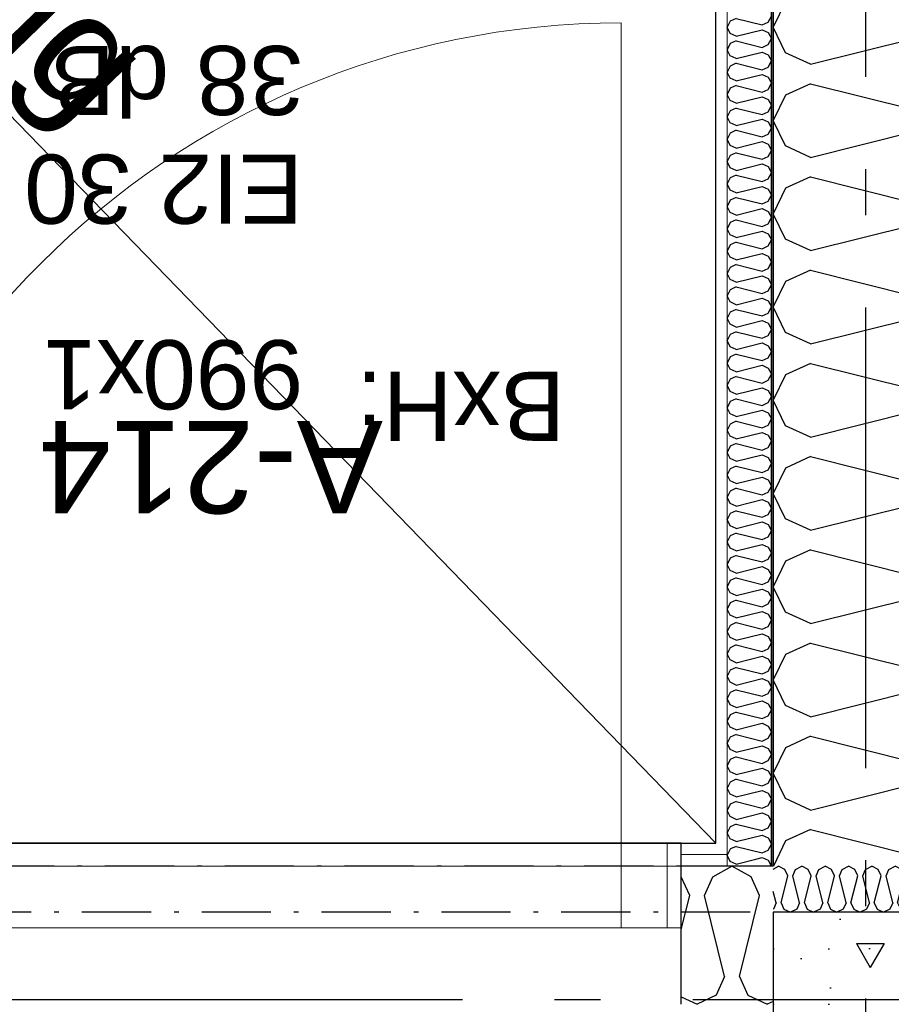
# Model space of a CAD drawing. Header units: millimetres. Extents: x -117798 to 93698, y -182207 to 252400.
# Tile 197 of 222: x -65991 to -65045, y -15022 to -13953. Entities that reach past the tile are written whole.
import ezdxf
from ezdxf.enums import TextEntityAlignment as Align

# ---------------------------------------------------------------- set-up
doc = ezdxf.new("R2010")
doc.units = ezdxf.units.MM
doc.header["$LTSCALE"] = 0.5
doc.header["$MEASUREMENT"] = 0
for name, pattern in [('Akselinje', [1500, 1000, -200, 100, -200]), ('Over snittplan', [260, 150, -50, 10, -50]), ('PLINE', [0])]:
    doc.linetypes.add(name, pattern=pattern)
for name, color, linetype in [('222- Søyler', 7, 'Continuous'), ('222- Søyler  (Skravur)', 7, 'Continuous'), ('223- Bjelker', 7, 'Continuous'), ('232- Ikke-bærende yttervegger', 7, 'Continuous'), ('232- Ikke-bærende yttervegger (Skravur)', 7, 'Continuous'), ('232- Ikke-bærende yttervegger (Skravur)(Nye konstruksjoner)', 7, 'Continuous'), ('232- Ikke-bærende yttervegger(Nye konstruksjoner)', 7, 'Continuous'), ('244- Vinduer_ dører_ foldevegger(Nye konstruksjoner)', 7, 'Continuous'), ('256- Faste himlinger og overflatebehandling(Nye konstruksjoner)', 7, 'Continuous'), ('82-- Modullinjer', 7, 'Continuous'), ('852- Teknisk_symbolsk informasjon_ bygning(Nye konstruksjoner)', 7, 'Continuous'), ('862- M___Nettoareal(Nye konstruksjoner)', 7, 'Continuous'), ('862- M___Nettoareal(Polylinje)(Nye konstruksjoner)', 7, 'Continuous'), ('862- M___Nettoareal(Tekst)(Nye konstruksjoner)', 7, 'Continuous')]:
    doc.layers.add(name, color=color, linetype=linetype)
doc.layers.add('234- Vinduer_ dører_ porter(Nye konstruksjoner)', color=7, linetype='Continuous', lineweight=0)
doc.layers.add('236- Innvendig kledning og overflate(Nye konstruksjoner)', color=7, linetype='Continuous', lineweight=0)
doc.styles.add('GENERATED_STYLE_1', font='arial.ttf')
doc.styles.add('GENERATED_STYLE_4', font='arial.ttf')
pattern_1 = [(90, (0, 0), (-86.60254, 0), [0, -50]), (90, (-43.3, 25), (-86.60254, 0), [0, -50])]
pattern_2 = [(180, (0, 0), (0, 86.60254), [0, -50]), (180, (-25, -43.3), (0, 86.60254), [0, -50])]

# ---------------------------------------------------------------- blocks, each defined once
blk = doc.blocks.new('Tilkomst_rømning_A-213_33', base_point=(-67150.3, -13917.6))
at = {"layer": '862- M___Nettoareal(Polylinje)(Nye konstruksjoner)', "linetype": 'PLINE', "flags": 128}
blk.add_lwpolyline([(-65235.7, -14846.9), (-65235.7, -12229.4), (-67773.2, -12229.4), (-67773.2, -14846.9)], close=True, dxfattribs=at)
at = {"layer": '862- M___Nettoareal(Tekst)(Nye konstruksjoner)', "style": 'GENERATED_STYLE_1'}
for tag, height, p in [('DUMMY_862', 150, (-67268.2, -13132.8)), ('ROOM_NAME', 150, (-67268.2, -14736.8)), ('DUMMY_861', 100, (-67425.3, -14336.5)), ('ROOM_NUMBER', 100, (-67425.3, -14725.3)), ('DUMMY_863', 100, (-67032.5, -14702.5))]:
    blk.add_attdef(tag, text='', height=height, rotation=90, dxfattribs=at).set_placement(p, align=Align.TOP_LEFT)
blk = doc.blocks.new('*X150')
at = {"layer": '232- Ikke-bærende yttervegger (Skravur)', "linetype": 'PLINE'}
for p, q in [((-65238.7, -14883.5), (-65218, -14871.9)), ((-65197.3, -14883.5), (-65218, -14871.9)), ((-65273.1, -14883.5), (-65273.2, -14883.5)), ((-65263.9, -14903.8), (-65273.1, -14883.5)), ((-65247.9, -14903.8), (-65238.7, -14883.5)), ((-65188, -14903.8), (-65197.3, -14883.5)), ((-65273.2, -14940.9), (-65263.9, -14903.8)), ((-65226, -14991.8), (-65247.9, -14903.8)), ((-65210, -14991.8), (-65188, -14903.8)), ((-65226, -14991.8), (-65235.2, -15012.1)), ((-65210, -14991.8), (-65200.8, -15012.1)), ((-65235.2, -15012.1), (-65255.9, -15021.9)), ((-65200.8, -15012.1), (-65180, -15021.9)), ((-65273.2, -15013.8), (-65255.9, -15021.9)), ((-65173.2, -15018.7), (-65180, -15021.9))]:
    blk.add_line(p, q, dxfattribs=at)
blk = doc.blocks.new('*X159')
at = {"layer": '232- Ikke-bærende yttervegger (Skravur)', "linetype": 'PLINE'}
for p, q in [((-65173.2, -14875.1), (-65167.4, -14871.9)), ((-65160.5, -14875.8), (-65167.4, -14871.9)), ((-65149, -14875.8), (-65142.1, -14871.9)), ((-65135.2, -14875.8), (-65142.1, -14871.9)), ((-65123.7, -14875.8), (-65116.8, -14871.9)), ((-65109.9, -14875.8), (-65116.8, -14871.9)), ((-65098.4, -14875.8), (-65091.5, -14871.9)), ((-65084.6, -14875.8), (-65091.5, -14871.9)), ((-65073.1, -14875.8), (-65066.2, -14871.9)), ((-65059.3, -14875.8), (-65066.2, -14871.9)), ((-65047.8, -14875.8), (-65040.9, -14871.9)), ((-65034, -14875.8), (-65040.9, -14871.9)), ((-65022.5, -14875.8), (-65015.6, -14871.9)), ((-65008.7, -14875.8), (-65015.6, -14871.9)), ((-64997.3, -14875.8), (-64990.3, -14871.9)), ((-64983.4, -14875.8), (-64990.3, -14871.9)), ((-65164.7, -14911.9), (-65157.4, -14882.6)), ((-65157.4, -14882.6), (-65160.5, -14875.8)), ((-65152.1, -14882.6), (-65149, -14875.8)), ((-65144.8, -14911.9), (-65152.1, -14882.6)), ((-65139.4, -14911.9), (-65132.1, -14882.6)), ((-65132.1, -14882.6), (-65135.2, -14875.8)), ((-65126.8, -14882.6), (-65123.7, -14875.8)), ((-65119.5, -14911.9), (-65126.8, -14882.6)), ((-65114.2, -14911.9), (-65106.8, -14882.6)), ((-65106.8, -14882.6), (-65109.9, -14875.8)), ((-65101.5, -14882.6), (-65098.4, -14875.8)), ((-65094.2, -14911.9), (-65101.5, -14882.6)), ((-65088.9, -14911.9), (-65081.5, -14882.6)), ((-65081.5, -14882.6), (-65084.6, -14875.8)), ((-65076.2, -14882.6), (-65073.1, -14875.8)), ((-65068.9, -14911.9), (-65076.2, -14882.6)), ((-65063.6, -14911.9), (-65056.2, -14882.6)), ((-65056.2, -14882.6), (-65059.3, -14875.8)), ((-65050.9, -14882.6), (-65047.8, -14875.8)), ((-65043.6, -14911.9), (-65050.9, -14882.6)), ((-65038.3, -14911.9), (-65030.9, -14882.6)), ((-65030.9, -14882.6), (-65034, -14875.8)), ((-65025.6, -14882.6), (-65022.5, -14875.8)), ((-65019.6, -14906.7), (-65025.6, -14882.6)), ((-65009.9, -14899.5), (-65005.6, -14882.6)), ((-65005.6, -14882.6), (-65008.7, -14875.8)), ((-65000.3, -14882.6), (-64997.3, -14875.8)), ((-64998.3, -14890.8), (-65000.3, -14882.6)), ((-64982.1, -14878.7), (-64983.4, -14875.8)), ((-65170.1, -14911.9), (-65173.2, -14899.5)), ((-65170.1, -14911.9), (-65173.1, -14918.7)), ((-65164.7, -14911.9), (-65161.7, -14918.7)), ((-65144.8, -14911.9), (-65147.8, -14918.7)), ((-65139.4, -14911.9), (-65136.4, -14918.7)), ((-65119.5, -14911.9), (-65122.5, -14918.7)), ((-65114.2, -14911.9), (-65111.1, -14918.7)), ((-65094.2, -14911.9), (-65097.3, -14918.7)), ((-65088.9, -14911.9), (-65085.8, -14918.7)), ((-65068.9, -14911.9), (-65072, -14918.7)), ((-65063.6, -14911.9), (-65060.5, -14918.7)), ((-65043.6, -14911.9), (-65046.7, -14918.7)), ((-65038.3, -14911.9), (-65035.3, -14918.5)), ((-65173.1, -14918.7), (-65173.2, -14918.7)), ((-65161.7, -14918.7), (-65154.7, -14921.9)), ((-65147.8, -14918.7), (-65154.7, -14921.9)), ((-65136.4, -14918.7), (-65129.5, -14921.9)), ((-65122.5, -14918.7), (-65129.5, -14921.9)), ((-65111.1, -14918.7), (-65104.2, -14921.9)), ((-65097.3, -14918.7), (-65104.2, -14921.9)), ((-65085.8, -14918.7), (-65078.9, -14921.9)), ((-65072, -14918.7), (-65078.9, -14921.9)), ((-65060.5, -14918.7), (-65053.6, -14921.9)), ((-65046.7, -14918.7), (-65053.6, -14921.9))]:
    blk.add_line(p, q, dxfattribs=at)
blk = doc.blocks.new('*X434')
at = {"layer": '232- Ikke-bærende yttervegger (Skravur)(Nye konstruksjoner)', "linetype": 'PLINE'}
for p, q in [((-65160.1, -13934.1), (-65173.2, -13961.7)), ((-65160.1, -13989.4), (-65173.2, -13961.7)), ((-65133, -14001.7), (-65015.7, -13972.4)), ((-65133, -14001.7), (-65160.1, -13989.4)), ((-65133, -14022.9), (-65160.1, -14035.3)), ((-65133, -14022.9), (-65015.7, -14052.3)), ((-65160.1, -14035.3), (-65173.2, -14062.9)), ((-65160.1, -14090.5), (-65173.2, -14062.9)), ((-65133, -14102.9), (-65015.7, -14073.5)), ((-65133, -14102.9), (-65160.1, -14090.5)), ((-65133, -14124.1), (-65160.1, -14136.4)), ((-65133, -14124.1), (-65015.7, -14153.4)), ((-65160.1, -14136.4), (-65173.2, -14164.1)), ((-65160.1, -14191.7), (-65173.2, -14164.1)), ((-65133, -14204), (-65015.7, -14174.7)), ((-65133, -14204), (-65160.1, -14191.7)), ((-65133, -14225.3), (-65160.1, -14237.6)), ((-65133, -14225.3), (-65015.7, -14254.6)), ((-65160.1, -14237.6), (-65173.2, -14265.2)), ((-65160.1, -14292.9), (-65173.2, -14265.2)), ((-65133, -14305.2), (-65015.7, -14275.9)), ((-65133, -14305.2), (-65160.1, -14292.9)), ((-65133, -14326.5), (-65160.1, -14338.8)), ((-65133, -14326.5), (-65015.7, -14355.8)), ((-65160.1, -14338.8), (-65173.2, -14366.4)), ((-65160.1, -14394), (-65173.2, -14366.4)), ((-65133, -14406.4), (-65015.7, -14377)), ((-65133, -14406.4), (-65160.1, -14394)), ((-65133, -14427.6), (-65160.1, -14440)), ((-65133, -14427.6), (-65015.7, -14457)), ((-65160.1, -14440), (-65173.2, -14467.6)), ((-65160.1, -14495.2), (-65173.2, -14467.6)), ((-65133, -14507.5), (-65015.7, -14478.2)), ((-65133, -14507.5), (-65160.1, -14495.2)), ((-65133, -14528.8), (-65160.1, -14541.1)), ((-65133, -14528.8), (-65015.7, -14558.1)), ((-65160.1, -14541.1), (-65173.2, -14568.8)), ((-65160.1, -14596.4), (-65173.2, -14568.8)), ((-65133, -14608.7), (-65015.7, -14579.4)), ((-65133, -14608.7), (-65160.1, -14596.4)), ((-65133, -14630), (-65160.1, -14642.3)), ((-65133, -14630), (-65015.7, -14659.3)), ((-65160.1, -14642.3), (-65173.2, -14669.9)), ((-65160.1, -14697.6), (-65173.2, -14669.9)), ((-65133, -14709.9), (-65015.7, -14680.6)), ((-65133, -14709.9), (-65160.1, -14697.6)), ((-65133, -14731.1), (-65160.1, -14743.5)), ((-65133, -14731.1), (-65015.7, -14760.5)), ((-65160.1, -14743.5), (-65173.2, -14771.1)), ((-65160.1, -14798.7), (-65173.2, -14771.1)), ((-65133, -14811.1), (-65015.7, -14781.7)), ((-65133, -14811.1), (-65160.1, -14798.7)), ((-65133, -14832.3), (-65160.1, -14844.7)), ((-65133, -14832.3), (-65015.7, -14861.7)), ((-65160.1, -14844.7), (-65173, -14871.9))]:
    blk.add_line(p, q, dxfattribs=at)
blk = doc.blocks.new('*X513')
at = {"layer": '232- Ikke-bærende yttervegger (Skravur)(Nye konstruksjoner)', "linetype": 'PLINE'}
for p, q in [((-65220, -14853.5), (-65222.8, -14859.4)), ((-65219.6, -14853.3), (-65220, -14853.5))]:
    blk.add_line(p, q, dxfattribs=at)
blk = doc.blocks.new('*X514')
at = {"layer": '232- Ikke-bærende yttervegger (Skravur)(Nye konstruksjoner)', "linetype": 'PLINE'}
for p, q in [((-65222.8, -14859.4), (-65223.2, -14860.1)), ((-65220, -14866.8), (-65223.2, -14860.1)), ((-65213.5, -14869.7), (-65220, -14866.8)), ((-65213.5, -14869.7), (-65192.1, -14864.4)), ((-65176, -14870.8), (-65175.4, -14871.9))]:
    blk.add_line(p, q, dxfattribs=at)
blk = doc.blocks.new('*X515')
at = {"layer": '232- Ikke-bærende yttervegger (Skravur)(Nye konstruksjoner)', "linetype": 'PLINE'}
for p, q in [((-65213.5, -13952.1), (-65220, -13955.1)), ((-65213.5, -13952.1), (-65185.4, -13959.2)), ((-65178.9, -13956.2), (-65175.2, -13949.6)), ((-65220, -13955.1), (-65223.2, -13961.7)), ((-65220, -13968.4), (-65223.2, -13961.7)), ((-65213.5, -13971.3), (-65185.4, -13964.3)), ((-65185.4, -13959.2), (-65178.9, -13956.2)), ((-65185.4, -13964.3), (-65178.9, -13967.2)), ((-65213.5, -13971.3), (-65220, -13968.4)), ((-65178.9, -13967.2), (-65175.2, -13973.9)), ((-65178.9, -13980.5), (-65175.2, -13973.9)), ((-65220, -13979.4), (-65223.2, -13986)), ((-65220, -13992.6), (-65223.2, -13986)), ((-65213.5, -13976.4), (-65220, -13979.4)), ((-65213.5, -13976.4), (-65185.4, -13983.5)), ((-65185.4, -13983.5), (-65178.9, -13980.5)), ((-65213.5, -13995.6), (-65220, -13992.6)), ((-65213.5, -13995.6), (-65185.4, -13988.6)), ((-65185.4, -13988.6), (-65178.9, -13991.5)), ((-65178.9, -13991.5), (-65175.2, -13998.2)), ((-65220, -14003.7), (-65223.2, -14010.3)), ((-65213.5, -14000.7), (-65220, -14003.7)), ((-65213.5, -14000.7), (-65185.4, -14007.7)), ((-65185.4, -14007.7), (-65178.9, -14004.8)), ((-65178.9, -14004.8), (-65175.2, -13998.2)), ((-65220, -14016.9), (-65223.2, -14010.3)), ((-65213.5, -14019.9), (-65220, -14016.9)), ((-65213.5, -14019.9), (-65185.4, -14012.8)), ((-65185.4, -14012.8), (-65178.9, -14015.8)), ((-65178.9, -14015.8), (-65175.2, -14022.4)), ((-65220, -14027.9), (-65223.2, -14034.6)), ((-65213.5, -14025), (-65220, -14027.9)), ((-65213.5, -14025), (-65185.4, -14032)), ((-65185.4, -14032), (-65178.9, -14029.1)), ((-65178.9, -14029.1), (-65175.2, -14022.4)), ((-65220, -14041.2), (-65223.2, -14034.6)), ((-65213.5, -14044.2), (-65185.4, -14037.1)), ((-65185.4, -14037.1), (-65178.9, -14040.1)), ((-65213.5, -14044.2), (-65220, -14041.2)), ((-65213.5, -14049.3), (-65220, -14052.2)), ((-65213.5, -14049.3), (-65185.4, -14056.3)), ((-65178.9, -14040.1), (-65175.2, -14046.7)), ((-65178.9, -14053.3), (-65175.2, -14046.7)), ((-65220, -14052.2), (-65223.2, -14058.9)), ((-65220, -14065.5), (-65223.2, -14058.9)), ((-65185.4, -14056.3), (-65178.9, -14053.3)), ((-65213.5, -14068.4), (-65220, -14065.5)), ((-65213.5, -14068.4), (-65185.4, -14061.4)), ((-65185.4, -14061.4), (-65178.9, -14064.4)), ((-65178.9, -14064.4), (-65175.2, -14071)), ((-65178.9, -14077.6), (-65175.2, -14071)), ((-65220, -14076.5), (-65223.2, -14083.1)), ((-65213.5, -14073.5), (-65220, -14076.5)), ((-65213.5, -14073.5), (-65185.4, -14080.6)), ((-65185.4, -14080.6), (-65178.9, -14077.6)), ((-65220, -14089.8), (-65223.2, -14083.1)), ((-65213.5, -14092.7), (-65220, -14089.8)), ((-65213.5, -14092.7), (-65185.4, -14085.7)), ((-65185.4, -14085.7), (-65178.9, -14088.6)), ((-65178.9, -14088.6), (-65175.2, -14095.3)), ((-65220, -14100.8), (-65223.2, -14107.4)), ((-65213.5, -14097.8), (-65220, -14100.8)), ((-65213.5, -14097.8), (-65185.4, -14104.9)), ((-65185.4, -14104.9), (-65178.9, -14101.9)), ((-65178.9, -14101.9), (-65175.2, -14095.3)), ((-65220, -14114.1), (-65223.2, -14107.4)), ((-65213.5, -14117), (-65220, -14114.1)), ((-65213.5, -14117), (-65185.4, -14110)), ((-65185.4, -14110), (-65178.9, -14112.9)), ((-65178.9, -14112.9), (-65175.2, -14119.6)), ((-65220, -14125.1), (-65223.2, -14131.7)), ((-65213.5, -14122.1), (-65220, -14125.1)), ((-65213.5, -14122.1), (-65185.4, -14129.1)), ((-65178.9, -14126.2), (-65175.2, -14119.6)), ((-65220, -14138.3), (-65223.2, -14131.7)), ((-65213.5, -14141.3), (-65185.4, -14134.3)), ((-65185.4, -14129.1), (-65178.9, -14126.2)), ((-65185.4, -14134.3), (-65178.9, -14137.2)), ((-65213.5, -14141.3), (-65220, -14138.3)), ((-65213.5, -14146.4), (-65220, -14149.4)), ((-65213.5, -14146.4), (-65185.4, -14153.4)), ((-65178.9, -14137.2), (-65175.2, -14143.8)), ((-65178.9, -14150.5), (-65175.2, -14143.8)), ((-65220, -14149.4), (-65223.2, -14156)), ((-65220, -14162.6), (-65223.2, -14156)), ((-65185.4, -14153.4), (-65178.9, -14150.5)), ((-65213.5, -14165.6), (-65220, -14162.6)), ((-65213.5, -14165.6), (-65185.4, -14158.5)), ((-65185.4, -14158.5), (-65178.9, -14161.5)), ((-65178.9, -14161.5), (-65175.2, -14168.1)), ((-65220, -14173.6), (-65223.2, -14180.3)), ((-65213.5, -14170.7), (-65220, -14173.6)), ((-65213.5, -14170.7), (-65185.4, -14177.7)), ((-65185.4, -14177.7), (-65178.9, -14174.8)), ((-65178.9, -14174.8), (-65175.2, -14168.1)), ((-65220, -14186.9), (-65223.2, -14180.3)), ((-65213.5, -14189.9), (-65220, -14186.9)), ((-65213.5, -14189.9), (-65185.4, -14182.8)), ((-65185.4, -14182.8), (-65178.9, -14185.8)), ((-65178.9, -14185.8), (-65175.2, -14192.4)), ((-65220, -14197.9), (-65223.2, -14204.5)), ((-65213.5, -14195), (-65220, -14197.9)), ((-65213.5, -14195), (-65185.4, -14202)), ((-65185.4, -14202), (-65178.9, -14199)), ((-65178.9, -14199), (-65175.2, -14192.4)), ((-65220, -14211.2), (-65223.2, -14204.5)), ((-65213.5, -14214.1), (-65185.4, -14207.1)), ((-65185.4, -14207.1), (-65178.9, -14210.1)), ((-65178.9, -14210.1), (-65175.2, -14216.7)), ((-65213.5, -14214.1), (-65220, -14211.2)), ((-65213.5, -14219.2), (-65220, -14222.2)), ((-65213.5, -14219.2), (-65185.4, -14226.3)), ((-65178.9, -14223.3), (-65175.2, -14216.7)), ((-65220, -14222.2), (-65223.2, -14228.8)), ((-65220, -14235.5), (-65223.2, -14228.8)), ((-65213.5, -14238.4), (-65185.4, -14231.4)), ((-65185.4, -14226.3), (-65178.9, -14223.3)), ((-65185.4, -14231.4), (-65178.9, -14234.3)), ((-65213.5, -14238.4), (-65220, -14235.5)), ((-65178.9, -14234.3), (-65175.2, -14241)), ((-65178.9, -14247.6), (-65175.2, -14241)), ((-65220, -14246.5), (-65223.2, -14253.1)), ((-65220, -14259.7), (-65223.2, -14253.1)), ((-65213.5, -14243.5), (-65220, -14246.5)), ((-65213.5, -14243.5), (-65185.4, -14250.6)), ((-65185.4, -14250.6), (-65178.9, -14247.6)), ((-65213.5, -14262.7), (-65220, -14259.7)), ((-65213.5, -14262.7), (-65185.4, -14255.7)), ((-65185.4, -14255.7), (-65178.9, -14258.6)), ((-65178.9, -14258.6), (-65175.2, -14265.2)), ((-65220, -14270.8), (-65223.2, -14277.4)), ((-65213.5, -14267.8), (-65220, -14270.8)), ((-65213.5, -14267.8), (-65185.4, -14274.8)), ((-65185.4, -14274.8), (-65178.9, -14271.9)), ((-65178.9, -14271.9), (-65175.2, -14265.2)), ((-65220, -14284), (-65223.2, -14277.4)), ((-65213.5, -14287), (-65220, -14284)), ((-65213.5, -14287), (-65185.4, -14279.9)), ((-65185.4, -14279.9), (-65178.9, -14282.9)), ((-65178.9, -14282.9), (-65175.2, -14289.5)), ((-65220, -14295), (-65223.2, -14301.7)), ((-65213.5, -14292.1), (-65220, -14295)), ((-65213.5, -14292.1), (-65185.4, -14299.1)), ((-65185.4, -14299.1), (-65178.9, -14296.2)), ((-65178.9, -14296.2), (-65175.2, -14289.5)), ((-65220, -14308.3), (-65223.2, -14301.7)), ((-65213.5, -14311.3), (-65185.4, -14304.2)), ((-65185.4, -14304.2), (-65178.9, -14307.2)), ((-65213.5, -14311.3), (-65220, -14308.3)), ((-65213.5, -14316.4), (-65220, -14319.3)), ((-65213.5, -14316.4), (-65185.4, -14323.4)), ((-65178.9, -14307.2), (-65175.2, -14313.8)), ((-65178.9, -14320.4), (-65175.2, -14313.8)), ((-65220, -14319.3), (-65223.2, -14326)), ((-65220, -14332.6), (-65223.2, -14326)), ((-65185.4, -14323.4), (-65178.9, -14320.4)), ((-65213.5, -14335.5), (-65220, -14332.6)), ((-65213.5, -14335.5), (-65185.4, -14328.5)), ((-65185.4, -14328.5), (-65178.9, -14331.5)), ((-65178.9, -14331.5), (-65175.2, -14338.1)), ((-65178.9, -14344.7), (-65175.2, -14338.1)), ((-65220, -14343.6), (-65223.2, -14350.2)), ((-65213.5, -14340.6), (-65220, -14343.6)), ((-65213.5, -14340.6), (-65185.4, -14347.7)), ((-65185.4, -14347.7), (-65178.9, -14344.7)), ((-65220, -14356.9), (-65223.2, -14350.2)), ((-65213.5, -14359.8), (-65220, -14356.9)), ((-65213.5, -14359.8), (-65185.4, -14352.8)), ((-65185.4, -14352.8), (-65178.9, -14355.7)), ((-65178.9, -14355.7), (-65175.2, -14362.4)), ((-65220, -14367.9), (-65223.2, -14374.5)), ((-65213.5, -14364.9), (-65220, -14367.9)), ((-65213.5, -14364.9), (-65185.4, -14372)), ((-65185.4, -14372), (-65178.9, -14369)), ((-65178.9, -14369), (-65175.2, -14362.4)), ((-65220, -14381.1), (-65223.2, -14374.5)), ((-65213.5, -14384.1), (-65220, -14381.1)), ((-65213.5, -14384.1), (-65185.4, -14377.1)), ((-65185.4, -14377.1), (-65178.9, -14380)), ((-65178.9, -14380), (-65175.2, -14386.7)), ((-65220, -14392.2), (-65223.2, -14398.8)), ((-65213.5, -14389.2), (-65220, -14392.2)), ((-65213.5, -14389.2), (-65185.4, -14396.2)), ((-65178.9, -14393.3), (-65175.2, -14386.7)), ((-65220, -14405.4), (-65223.2, -14398.8)), ((-65213.5, -14408.4), (-65185.4, -14401.3)), ((-65185.4, -14396.2), (-65178.9, -14393.3)), ((-65185.4, -14401.3), (-65178.9, -14404.3)), ((-65213.5, -14408.4), (-65220, -14405.4)), ((-65213.5, -14413.5), (-65220, -14416.4)), ((-65213.5, -14413.5), (-65185.4, -14420.5)), ((-65178.9, -14404.3), (-65175.2, -14410.9)), ((-65178.9, -14417.6), (-65175.2, -14410.9)), ((-65220, -14416.4), (-65223.2, -14423.1)), ((-65220, -14429.7), (-65223.2, -14423.1)), ((-65185.4, -14420.5), (-65178.9, -14417.6)), ((-65213.5, -14432.7), (-65220, -14429.7)), ((-65213.5, -14432.7), (-65185.4, -14425.6)), ((-65185.4, -14425.6), (-65178.9, -14428.6)), ((-65178.9, -14428.6), (-65175.2, -14435.2)), ((-65178.9, -14441.8), (-65175.2, -14435.2)), ((-65220, -14440.7), (-65223.2, -14447.4)), ((-65213.5, -14437.8), (-65220, -14440.7)), ((-65213.5, -14437.8), (-65185.4, -14444.8)), ((-65185.4, -14444.8), (-65178.9, -14441.8)), ((-65220, -14454), (-65223.2, -14447.4)), ((-65213.5, -14456.9), (-65220, -14454)), ((-65213.5, -14456.9), (-65185.4, -14449.9)), ((-65185.4, -14449.9), (-65178.9, -14452.9)), ((-65178.9, -14452.9), (-65175.2, -14459.5)), ((-65220, -14465), (-65223.2, -14471.6)), ((-65213.5, -14462), (-65220, -14465)), ((-65213.5, -14462), (-65185.4, -14469.1)), ((-65185.4, -14469.1), (-65178.9, -14466.1)), ((-65178.9, -14466.1), (-65175.2, -14459.5)), ((-65220, -14478.3), (-65223.2, -14471.6)), ((-65213.5, -14481.2), (-65185.4, -14474.2)), ((-65185.4, -14474.2), (-65178.9, -14477.1)), ((-65178.9, -14477.1), (-65175.2, -14483.8)), ((-65213.5, -14481.2), (-65220, -14478.3)), ((-65213.5, -14486.3), (-65220, -14489.3)), ((-65213.5, -14486.3), (-65185.4, -14493.4)), ((-65178.9, -14490.4), (-65175.2, -14483.8)), ((-65220, -14489.3), (-65223.2, -14495.9)), ((-65220, -14502.6), (-65223.2, -14495.9)), ((-65213.5, -14505.5), (-65185.4, -14498.5)), ((-65185.4, -14493.4), (-65178.9, -14490.4)), ((-65185.4, -14498.5), (-65178.9, -14501.4)), ((-65213.5, -14505.5), (-65220, -14502.6)), ((-65178.9, -14501.4), (-65175.2, -14508.1)), ((-65178.9, -14514.7), (-65175.2, -14508.1)), ((-65220, -14513.6), (-65223.2, -14520.2)), ((-65220, -14526.8), (-65223.2, -14520.2)), ((-65213.5, -14510.6), (-65220, -14513.6)), ((-65213.5, -14510.6), (-65185.4, -14517.7)), ((-65185.4, -14517.7), (-65178.9, -14514.7)), ((-65213.5, -14529.8), (-65220, -14526.8)), ((-65213.5, -14529.8), (-65185.4, -14522.8)), ((-65185.4, -14522.8), (-65178.9, -14525.7)), ((-65178.9, -14525.7), (-65175.2, -14532.3)), ((-65220, -14537.9), (-65223.2, -14544.5)), ((-65213.5, -14534.9), (-65220, -14537.9)), ((-65213.5, -14534.9), (-65185.4, -14541.9)), ((-65185.4, -14541.9), (-65178.9, -14539)), ((-65178.9, -14539), (-65175.2, -14532.3)), ((-65220, -14551.1), (-65223.2, -14544.5)), ((-65213.5, -14554.1), (-65220, -14551.1)), ((-65213.5, -14554.1), (-65185.4, -14547)), ((-65185.4, -14547), (-65178.9, -14550)), ((-65178.9, -14550), (-65175.2, -14556.6)), ((-65220, -14562.1), (-65223.2, -14568.8)), ((-65213.5, -14559.2), (-65220, -14562.1)), ((-65213.5, -14559.2), (-65185.4, -14566.2)), ((-65185.4, -14566.2), (-65178.9, -14563.3)), ((-65178.9, -14563.3), (-65175.2, -14556.6)), ((-65220, -14575.4), (-65223.2, -14568.8)), ((-65213.5, -14578.4), (-65185.4, -14571.3)), ((-65185.4, -14571.3), (-65178.9, -14574.3)), ((-65213.5, -14578.4), (-65220, -14575.4)), ((-65213.5, -14583.5), (-65220, -14586.4)), ((-65213.5, -14583.5), (-65185.4, -14590.5)), ((-65178.9, -14574.3), (-65175.2, -14580.9)), ((-65178.9, -14587.5), (-65175.2, -14580.9)), ((-65220, -14586.4), (-65223.2, -14593)), ((-65220, -14599.7), (-65223.2, -14593)), ((-65185.4, -14590.5), (-65178.9, -14587.5)), ((-65213.5, -14602.6), (-65220, -14599.7)), ((-65213.5, -14602.6), (-65185.4, -14595.6)), ((-65185.4, -14595.6), (-65178.9, -14598.6)), ((-65178.9, -14598.6), (-65175.2, -14605.2)), ((-65178.9, -14611.8), (-65175.2, -14605.2)), ((-65220, -14610.7), (-65223.2, -14617.3)), ((-65213.5, -14607.7), (-65220, -14610.7)), ((-65213.5, -14607.7), (-65185.4, -14614.8)), ((-65185.4, -14614.8), (-65178.9, -14611.8)), ((-65220, -14624), (-65223.2, -14617.3)), ((-65213.5, -14626.9), (-65220, -14624)), ((-65213.5, -14626.9), (-65185.4, -14619.9)), ((-65185.4, -14619.9), (-65178.9, -14622.8)), ((-65178.9, -14622.8), (-65175.2, -14629.5)), ((-65220, -14635), (-65223.2, -14641.6)), ((-65213.5, -14632), (-65220, -14635)), ((-65213.5, -14632), (-65185.4, -14639.1)), ((-65185.4, -14639.1), (-65178.9, -14636.1)), ((-65178.9, -14636.1), (-65175.2, -14629.5)), ((-65220, -14648.2), (-65223.2, -14641.6)), ((-65213.5, -14651.2), (-65220, -14648.2)), ((-65213.5, -14651.2), (-65185.4, -14644.2)), ((-65185.4, -14644.2), (-65178.9, -14647.1)), ((-65178.9, -14647.1), (-65175.2, -14653.7)), ((-65220, -14659.3), (-65223.2, -14665.9)), ((-65213.5, -14656.3), (-65220, -14659.3)), ((-65213.5, -14656.3), (-65185.4, -14663.3)), ((-65178.9, -14660.4), (-65175.2, -14653.7)), ((-65220, -14672.5), (-65223.2, -14665.9)), ((-65213.5, -14675.5), (-65185.4, -14668.4)), ((-65185.4, -14663.3), (-65178.9, -14660.4)), ((-65185.4, -14668.4), (-65178.9, -14671.4)), ((-65213.5, -14675.5), (-65220, -14672.5)), ((-65213.5, -14680.6), (-65220, -14683.5)), ((-65213.5, -14680.6), (-65185.4, -14687.6)), ((-65178.9, -14671.4), (-65175.2, -14678)), ((-65178.9, -14684.7), (-65175.2, -14678)), ((-65220, -14683.5), (-65223.2, -14690.2)), ((-65220, -14696.8), (-65223.2, -14690.2)), ((-65185.4, -14687.6), (-65178.9, -14684.7)), ((-65213.5, -14699.8), (-65220, -14696.8)), ((-65213.5, -14699.8), (-65185.4, -14692.7)), ((-65185.4, -14692.7), (-65178.9, -14695.7)), ((-65178.9, -14695.7), (-65175.2, -14702.3)), ((-65178.9, -14708.9), (-65175.2, -14702.3)), ((-65220, -14707.8), (-65223.2, -14714.5)), ((-65213.5, -14704.9), (-65220, -14707.8)), ((-65213.5, -14704.9), (-65185.4, -14711.9)), ((-65185.4, -14711.9), (-65178.9, -14708.9)), ((-65220, -14721.1), (-65223.2, -14714.5)), ((-65213.5, -14724), (-65220, -14721.1)), ((-65213.5, -14724), (-65185.4, -14717)), ((-65185.4, -14717), (-65178.9, -14720)), ((-65178.9, -14720), (-65175.2, -14726.6)), ((-65220, -14732.1), (-65223.2, -14738.7)), ((-65213.5, -14729.1), (-65220, -14732.1)), ((-65213.5, -14729.1), (-65185.4, -14736.2)), ((-65185.4, -14736.2), (-65178.9, -14733.2)), ((-65178.9, -14733.2), (-65175.2, -14726.6)), ((-65220, -14745.4), (-65223.2, -14738.7)), ((-65213.5, -14748.3), (-65185.4, -14741.3)), ((-65185.4, -14741.3), (-65178.9, -14744.2)), ((-65178.9, -14744.2), (-65175.2, -14750.9)), ((-65213.5, -14748.3), (-65220, -14745.4)), ((-65213.5, -14753.4), (-65220, -14756.4)), ((-65213.5, -14753.4), (-65185.4, -14760.5)), ((-65178.9, -14757.5), (-65175.2, -14750.9)), ((-65220, -14756.4), (-65223.2, -14763)), ((-65220, -14769.6), (-65223.2, -14763)), ((-65213.5, -14772.6), (-65185.4, -14765.6)), ((-65185.4, -14760.5), (-65178.9, -14757.5)), ((-65185.4, -14765.6), (-65178.9, -14768.5)), ((-65213.5, -14772.6), (-65220, -14769.6)), ((-65178.9, -14768.5), (-65175.2, -14775.2)), ((-65178.9, -14781.8), (-65175.2, -14775.2)), ((-65220, -14780.7), (-65223.2, -14787.3)), ((-65220, -14793.9), (-65223.2, -14787.3)), ((-65213.5, -14777.7), (-65220, -14780.7)), ((-65213.5, -14777.7), (-65185.4, -14784.7)), ((-65185.4, -14784.7), (-65178.9, -14781.8)), ((-65213.5, -14796.9), (-65220, -14793.9)), ((-65213.5, -14796.9), (-65185.4, -14789.8)), ((-65185.4, -14789.8), (-65178.9, -14792.8)), ((-65178.9, -14792.8), (-65175.2, -14799.4)), ((-65220, -14804.9), (-65223.2, -14811.6)), ((-65213.5, -14802), (-65220, -14804.9)), ((-65213.5, -14802), (-65185.4, -14809)), ((-65185.4, -14809), (-65178.9, -14806.1)), ((-65178.9, -14806.1), (-65175.2, -14799.4)), ((-65220, -14818.2), (-65223.2, -14811.6)), ((-65213.5, -14821.2), (-65220, -14818.2)), ((-65213.5, -14821.2), (-65185.4, -14814.1)), ((-65185.4, -14814.1), (-65178.9, -14817.1)), ((-65178.9, -14817.1), (-65175.2, -14823.7)), ((-65220, -14829.2), (-65223.2, -14835.9)), ((-65213.5, -14826.3), (-65220, -14829.2)), ((-65213.5, -14826.3), (-65185.4, -14833.3)), ((-65185.4, -14833.3), (-65178.9, -14830.3)), ((-65178.9, -14830.3), (-65175.2, -14823.7)), ((-65220, -14842.5), (-65223.2, -14835.9)), ((-65213.5, -14845.4), (-65185.4, -14838.4)), ((-65185.4, -14838.4), (-65178.9, -14841.4)), ((-65213.5, -14845.4), (-65220, -14842.5)), ((-65213.5, -14850.5), (-65219.6, -14853.3)), ((-65213.5, -14850.5), (-65185.4, -14857.6)), ((-65178.9, -14841.4), (-65175.2, -14848)), ((-65178.9, -14854.6), (-65175.2, -14848)), ((-65185.4, -14857.6), (-65178.9, -14854.6)), ((-65192.1, -14864.4), (-65185.4, -14862.7)), ((-65185.4, -14862.7), (-65178.9, -14865.6)), ((-65178.9, -14865.6), (-65176, -14870.8))]:
    blk.add_line(p, q, dxfattribs=at)
blk = doc.blocks.new('Dørstempel[47]', base_point=(-65783.2, -14871.9))
at = {"layer": '852- Teknisk_symbolsk informasjon_ bygning(Nye konstruksjoner)', "char_height": 75, "attachment_point": 1, "rotation": 180, "style": 'GENERATED_STYLE_1'}
for s, insert in [('\\A1;{\\pql;\\pt0,50;\\fArial|b0|i0|c0|p0;\\W1.000000;x1\xa0990\\fArial|b0|i0|c0|p0;\\W1.000000;\\A1{\\H.66x;\\S^  ;}\\fArial|b0|i0|c0|p0;\\W1.000000;\\fArial|b0|i0|c0|p0;\\W1.000000;\\A1{\\H.66x;\\S^  ;}}', (-65854.6, -14376.2)), ('\\A1;{\\pql;\\pt0,50;\\fArial|b0|i0|c0|p0;\\W1.000000;990\\fArial|b0|i0|c0|p0;\\W1.000000;\\A1{\\H.66x;\\S^  ;}\\fArial|b0|i0|c0|p0;\\W1.000000;\\fArial|b0|i0|c0|p0;\\W1.000000;\\A1{\\H.66x;\\S^  ;}}', (-65683, -14376.2))]:
    blk.add_mtext(s, dxfattribs=dict(at, insert=insert))
at = {"layer": '852- Teknisk_symbolsk informasjon_ bygning(Nye konstruksjoner)', "style": 'GENERATED_STYLE_1'}
for tag, p in [('DUMMY_232', (-65625.8, -14039.8)), ('DUMMY_231', (-65625.8, -14157.6)), ('DUMMY_229', (-65625.8, -14275.5)), ('strUnitPrefix', (-65625.8, -14410.5))]:
    blk.add_attdef(tag, text='', height=75, rotation=180, dxfattribs=at).set_placement(p, align=Align.TOP_RIGHT)
for tag, p in [('DUMMY_233', (-65683, -14056.9)), ('AC_TextStyle_4', (-65683, -14174.8)), ('DUMMY_230', (-65683, -14275.5)), ('DUMMY_228', (-66163.4, -14393.4))]:
    blk.add_attdef(tag, text='', height=75, rotation=180, dxfattribs=at).set_placement(p, align=Align.TOP_LEFT)
blk.add_attdef('AC_WIDO_ID', text='', height=100, rotation=180, dxfattribs=at).set_placement((-65783.2, -14359.1), align=Align.BOTTOM_CENTER)
blk = doc.blocks.new('Dør[19]')
at = {"layer": '234- Vinduer_ dører_ porter(Nye konstruksjoner)', "linetype": 'PLINE'}
for p, q in [((-65338.2, -14846.9), (-65338.2, -13956.9)), ((-66293.2, -14846.9), (-65273.2, -14846.9)), ((-66228.2, -14846.9), (-65338.2, -14846.9)), ((-65288.2, -14846.9), (-65338.2, -14846.9)), ((-65338.2, -14846.9), (-65338.2, -14938.9)), ((-65288.2, -14846.9), (-65273.2, -14846.9)), ((-65288.2, -14938.9), (-65288.2, -14846.9)), ((-65273.2, -14846.9), (-65273.2, -14938.9)), ((-66293.2, -14871.9), (-65273.2, -14871.9)), ((-65338.2, -14938.9), (-66228.2, -14938.9)), ((-65338.2, -14938.9), (-65288.2, -14938.9)), ((-65288.2, -14938.9), (-65273.2, -14938.9))]:
    blk.add_line(p, q, dxfattribs=at)
blk.add_arc((-65338.2, -14846.9), 890, 90, 180, dxfattribs=at)
at = {"layer": '236- Innvendig kledning og overflate(Nye konstruksjoner)', "linetype": 'PLINE'}
for p, q in [((-65273.2, -14846.9), (-65273.2, -14859.4)), ((-65273.2, -14846.9), (-65273.2, -14859.4)), ((-65273.2, -14859.4), (-65273.2, -14871.9)), ((-65273.2, -14859.4), (-65273.2, -14871.9))]:
    blk.add_line(p, q, dxfattribs=at)
at = {"layer": '852- Teknisk_symbolsk informasjon_ bygning(Nye konstruksjoner)'}
ref = blk.add_blockref('Dørstempel[47]', (-65783.2, -14871.9), dxfattribs=at)
ref.add_attrib('AC_TextStyle_4', 'EI2 30 Sa', dxfattribs={"color": 7, "height": 75, "rotation": 180, "style": 'GENERATED_STYLE_1'}).set_placement((-65683, -14174.8), align=Align.TOP_LEFT)
ref.add_attrib('AC_WIDO_ID', 'A-214', dxfattribs={"color": 7, "height": 100, "rotation": 180, "style": 'GENERATED_STYLE_1'}).set_placement((-65783.2, -14359.1), align=Align.BOTTOM_CENTER)
ref.add_attrib('strUnitPrefix', 'BxH:', dxfattribs={"color": 7, "height": 75, "rotation": 180, "style": 'GENERATED_STYLE_1'}).set_placement((-65625.8, -14410.5), align=Align.TOP_RIGHT)
ref.add_attrib('DUMMY_233', '38 dB', dxfattribs={"color": 7, "height": 75, "rotation": 180, "style": 'GENERATED_STYLE_1'}).set_placement((-65683, -14056.9), align=Align.TOP_LEFT)
blk = doc.blocks.new('Standard grid marker[205]', base_point=(20939.5, -15016.9))
at = {"layer": '82-- Modullinjer', "linetype": 'Akselinje'}
blk.add_line((20739.5, -15016.9), (-81321.3, -15016.9), dxfattribs=at)
at = {"layer": '82-- Modullinjer', "style": 'GENERATED_STYLE_4'}
for tag, p in [('AC_MarkerText_1_1', (-81898.8, -15056.9)), ('AC_MarkerText_1_0', (21062, -15056.9))]:
    blk.add_attdef(tag, text='', height=175, rotation=90, dxfattribs=at).set_placement(p, align=Align.TOP_CENTER)
blk = doc.blocks.new('Standard grid marker[212]', base_point=(-65073.2, 26434.4))
at = {"layer": '82-- Modullinjer', "linetype": 'Akselinje'}
blk.add_line((-65073.2, 26234.4), (-65073.2, -50374.4), dxfattribs=at)
at = {"layer": '82-- Modullinjer', "style": 'GENERATED_STYLE_4'}
for tag, p in [('AC_MarkerText_1_0', (-65200.7, 26644.4)), ('AC_MarkerText_1_1', (-65200.7, -50864.4))]:
    blk.add_attdef(tag, text='', height=175, rotation=90, dxfattribs=at).set_placement(p, align=Align.TOP_CENTER)

msp = doc.modelspace()

# ---------------------------------------------------------------- hatches: boundary and pattern name
at = {"layer": '222- Søyler  (Skravur)', "linetype": 'Continuous'}
h = msp.add_hatch(dxfattribs=at)
h.set_pattern_fill('Betong_strukturell', color=256, style=0, pattern_type=2)
h.set_pattern_definition([(0, (-65173.16, -15111.93), (0, 311.77), [30, -150]), (0, (-65083.16, -15267.8), (0, 311.77), [30, -150]), (300, (-65173.16, -15111.93), (270, 155.9), [30, -150]), (300, (-64993.16, -15111.93), (270, 155.9), [30, -150]), (240, (-65143.16, -15111.93), (-270, 155.9), [30, -150]), (240, (-64963.16, -15111.93), (-270, 155.9), [30, -150]), (0, (-65173.16, -15141.93), (0, 60), [0, -60, 0, -90]), (315, (-65143.16, -15141.93), (42.426, 42.426), [0, -45, 0, -75])])
h.paths.add_polyline_path([(-64973.2, -15111.9), (-64973.2, -14921.9), (-65173.2, -14921.9), (-65173.2, -15111.9)])
at = {"layer": '232- Ikke-bærende yttervegger (Skravur)(Nye konstruksjoner)', "linetype": 'Continuous'}
h = msp.add_hatch(dxfattribs=at)
h.set_pattern_fill('Gips', color=256, style=0, pattern_type=2)
h.set_pattern_definition(pattern_1)
h.paths.add_polyline_path([(-65235.7, -14846.9), (-65223.2, -14846.9), (-65223.2, -13436.9), (-65235.7, -13436.9)])
for points in [[(-65173.2, -13436.9), (-65175.2, -13436.9), (-65175.2, -14871.1), (-65173.2, -14871.9)], [(-65175.2, -14871.9), (-65173.2, -14871.9), (-65175.2, -14871.1)]]:
    msp.add_hatch(color=256, dxfattribs=at).paths.add_polyline_path(points)
h = msp.add_hatch(dxfattribs=at)
h.set_pattern_fill('Gips', color=256, style=0, pattern_type=2)
h.set_pattern_definition(pattern_2)
h.paths.add_polyline_path([(-65273.2, -14846.9), (-65273.2, -14859.4), (-65235.7, -14859.4), (-65235.7, -14846.9)])
h = msp.add_hatch(dxfattribs=at)
h.set_pattern_fill('Gips', color=256, style=0, pattern_type=2)
h.set_pattern_definition(pattern_1)
h.paths.add_polyline_path([(-65235.7, -14859.4), (-65223.2, -14859.4), (-65223.2, -14851.9), (-65235.7, -14846.9)])
h = msp.add_hatch(dxfattribs=at)
h.set_pattern_fill('Gips', color=256, style=0, pattern_type=2)
h.set_pattern_definition(pattern_1)
h.paths.add_polyline_path([(-65235.7, -14846.9), (-65223.2, -14851.9), (-65223.2, -14846.9)])
h = msp.add_hatch(dxfattribs=at)
h.set_pattern_fill('Gips', color=256, style=0, pattern_type=2)
h.set_pattern_definition(pattern_2)
h.paths.add_polyline_path([(-65273.2, -14871.9), (-65223.2, -14871.9), (-65223.2, -14859.4), (-65273.2, -14859.4)])

# ---------------------------------------------------------------- linework, layer by layer
at = {"layer": '222- Søyler', "linetype": 'PLINE', "flags": 128}
msp.add_lwpolyline([(-64973.2, -15111.9), (-64973.2, -14921.9), (-65173.2, -14921.9), (-65173.2, -15111.9)], close=True, dxfattribs=at)
at = {"layer": '223- Bjelker', "linetype": 'Over snittplan'}
msp.add_line((-64288.2, -14921.9), (-77768.2, -14921.9), dxfattribs=at)
at = {"layer": '232- Ikke-bærende yttervegger', "linetype": 'PLINE', "flags": 128}
msp.add_lwpolyline([(-65173.2, -14871.9), (-65273.2, -14871.9)], dxfattribs=at)
at = {"layer": '232- Ikke-bærende yttervegger(Nye konstruksjoner)', "linetype": 'PLINE'}
for p, q in [((-65175.2, -14871.1), (-65175.2, -13436.9)), ((-65175.2, -14871.9), (-65175.2, -14871.1))]:
    msp.add_line(p, q, dxfattribs=at)
at = {"layer": '232- Ikke-bærende yttervegger(Nye konstruksjoner)', "linetype": 'PLINE', "flags": 128}
for points in [[(-65173.2, -13436.9), (-65173.2, -14871.9)], [(-65173.2, -14871.9), (-65173.2, -13436.9)], [(-65273.2, -14846.9), (-66293.2, -14846.9)], [(-65273.2, -14871.9), (-65273.2, -14846.9)], [(-65273.2, -15021.9), (-65273.2, -14871.9)], [(-65175.2, -14871.9), (-65223.2, -14871.9)], [(-65173.2, -14871.9), (-65175.2, -14871.9)]]:
    msp.add_lwpolyline(points, dxfattribs=at)
at = {"layer": '236- Innvendig kledning og overflate(Nye konstruksjoner)', "linetype": 'PLINE'}
for p, q in [((-65223.2, -13436.9), (-65223.2, -14851.9)), ((-65223.2, -14859.4), (-65223.2, -14851.9)), ((-65223.2, -14859.4), (-65273.2, -14859.4)), ((-65223.2, -14871.9), (-65223.2, -14859.4)), ((-65223.2, -14871.9), (-65223.2, -14859.4))]:
    msp.add_line(p, q, dxfattribs=at)
at = {"layer": '236- Innvendig kledning og overflate(Nye konstruksjoner)', "linetype": 'PLINE', "flags": 128}
for points in [[(-65235.7, -13436.9), (-65235.7, -14846.9)], [(-65235.7, -14846.9), (-65273.2, -14846.9)], [(-65273.2, -14871.9), (-65223.2, -14871.9)]]:
    msp.add_lwpolyline(points, dxfattribs=at)
at = {"layer": '256- Faste himlinger og overflatebehandling(Nye konstruksjoner)', "linetype": 'PLINE'}
msp.add_line((-65235.7, -14846.9), (-67773.2, -12229.4), dxfattribs=at)
at = {"layer": '256- Faste himlinger og overflatebehandling(Nye konstruksjoner)', "linetype": 'Over snittplan', "flags": 128}
for points in [[(-65173.2, -12216.9), (-65173.2, -14871.9)], [(-65173.2, -14871.9), (-69873.2, -14871.9)]]:
    msp.add_lwpolyline(points, dxfattribs=at)

# ---------------------------------------------------------------- block references
at = {"layer": '232- Ikke-bærende yttervegger'}
for name in ['*X150', '*X159']:
    msp.add_blockref(name, (0, 0), dxfattribs=at)
at = {"layer": '232- Ikke-bærende yttervegger(Nye konstruksjoner)'}
for name in ['*X515', '*X434', '*X514', '*X513']:
    msp.add_blockref(name, (0, 0), dxfattribs=at)
at = {"layer": '244- Vinduer_ dører_ foldevegger(Nye konstruksjoner)', "linetype": 'PLINE'}
msp.add_blockref('Dør[19]', (0, 0), dxfattribs=at)
at = {"layer": '82-- Modullinjer', "linetype": 'PLINE'}
for name, p in [('Standard grid marker[212]', (-65073.2, 26434.4)), ('Standard grid marker[205]', (20939.5, -15016.9))]:
    msp.add_blockref(name, p, dxfattribs=at)
at = {"layer": '862- M___Nettoareal(Nye konstruksjoner)', "linetype": 'Continuous'}
msp.add_blockref('Tilkomst_rømning_A-213_33', (-67150.3, -13917.6), dxfattribs=at)

# ---------------------------------------------------------------- texts
at = {"layer": '256- Faste himlinger og overflatebehandling(Nye konstruksjoner)', "linetype": 'Continuous', "insert": (-66997.8, -12785.2), "char_height": 125, "attachment_point": 1, "rotation": 314.1109, "style": 'GENERATED_STYLE_1'}
msp.add_mtext('\\A1;{\\pql;\\fArial|b0|i0|c0|p0;\\W1.000000;Skråande gipshimling}', dxfattribs=at)

doc.saveas('drawing.dxf')
